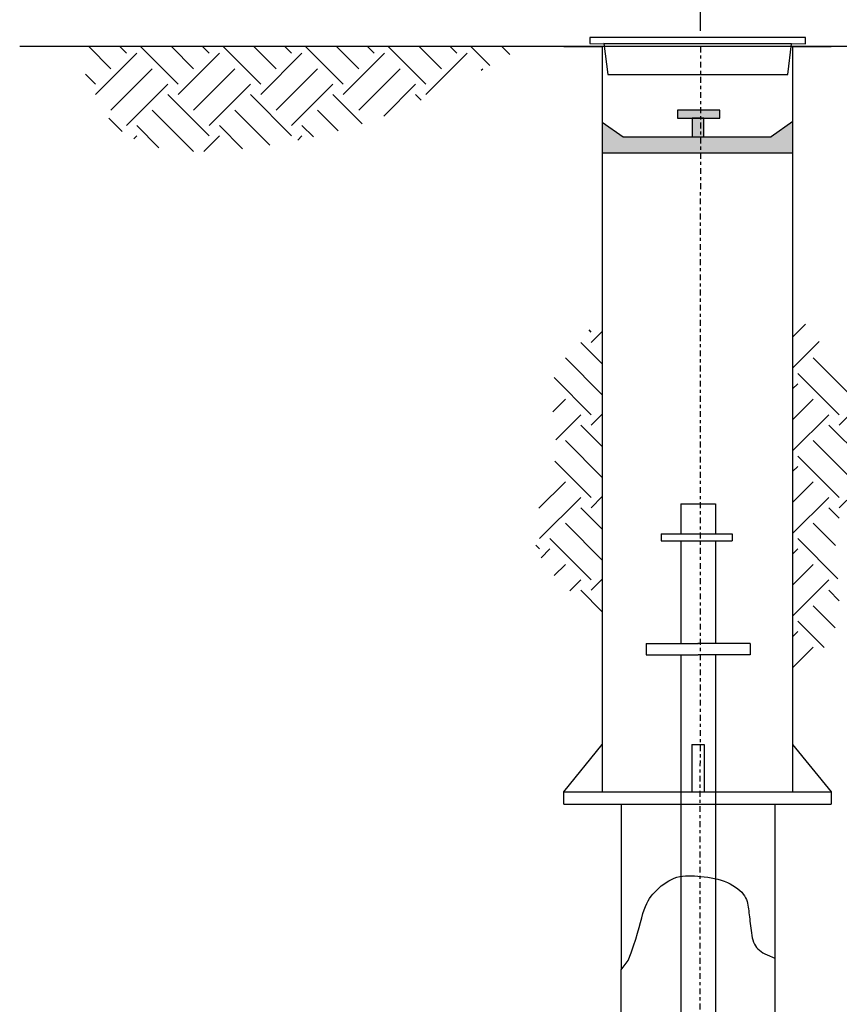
# Model space of a CAD drawing. Header units: inches. Extents: x -119 to 264, y -37 to 191.
# Tile 3 of 21: x -78 to -51, y 35 to 67. Entities that reach past the tile are written whole.
import ezdxf

# ---------------------------------------------------------------- set-up
doc = ezdxf.new("R2010")
doc.units = ezdxf.units.IN
doc.header["$MEASUREMENT"] = 0
doc.linetypes.add('CENTER2', pattern=[1.125, 0.75, -0.125, 0.125, -0.125])
doc.layers.add('DIMENSION', color=7, linetype='Continuous')
doc.layers.add('HATCHING', color=8, linetype='Continuous')
doc.styles.add('style1', font='techl___.ttf', dxfattribs={"width": 0.8, "height": 2.75})
doc.dimstyles.get("Standard").update_dxf_attribs({"dimscale": 8, "dimtxt": 2.75, "dimasz": 0.25, "dimexe": 0.18, "dimexo": 0.0625, "dimgap": 0.09, "dimtad": 0, "dimtih": 1, "dimtoh": 1, "dimdec": 0, "dimzin": 0, "dimdsep": 46, "dimtxsty": 'style1', "dimcen": 0.09, "dimadec": 0, "dimazin": 0, "dimtfac": 1, "dimtdec": 0, "dimtofl": 0, "dimtmove": 0, "dimatfit": 3, "dimfxl": 1, "dimtolj": 1, "dimtzin": 0, "dimarcsym": 0})

# ---------------------------------------------------------------- blocks, each defined once
blk = doc.blocks.new('*D16')
at = {"layer": 'Defpoints', "color": 0, "transparency": 16777216}
for p in [(-55.82226592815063, 73.44473489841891), (-55.82226592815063, 66.17620229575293), (-20.27025119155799, 66.17620229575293)]:
    blk.add_point(p, dxfattribs=at)
at = {"layer": 'DIMENSION', "color": 0, "lineweight": -2, "transparency": 16777216}
for p, q in [((-55.82226592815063, 66.67620229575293), (-55.82226592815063, 74.88473489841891)), ((-20.27025119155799, 66.67620229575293), (-20.27025119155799, 74.88473489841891)), ((-53.82226592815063, 73.44473489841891), (-46.40089712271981, 73.44473489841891)), ((-22.27025119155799, 73.44473489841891), (-29.69161999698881, 73.44473489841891))]:
    blk.add_line(p, q, dxfattribs=at)
at = {"layer": 'DIMENSION', "color": 0, "transparency": 16777216}
for points in [[(-53.82226592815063, 73.77806823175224), (-53.82226592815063, 73.11140156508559), (-55.82226592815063, 73.44473489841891)], [(-22.27025119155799, 73.77806823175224), (-22.27025119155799, 73.11140156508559), (-20.27025119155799, 73.44473489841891)]]:
    blk.add_solid(points, dxfattribs=at)
at = {"layer": 'DIMENSION', "color": 0, "transparency": 16777216, "insert": (-38.04625855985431, 73.44473489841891), "char_height": 2.75, "attachment_point": 5, "style": 'style1'}
blk.add_mtext('\\A1;{\\H0.66667x;DISTANCE TO\\PPROPERTY LINE\\PAS APPROVED}', dxfattribs=at)

msp = doc.modelspace()

# ---------------------------------------------------------------- hatches: boundary and pattern name
h = msp.add_hatch(color=256)
h.paths.add_polyline_path([(-55.20431021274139, 64.13324453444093), (-55.90277466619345, 64.13324453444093), (-55.90277466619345, 63.87648785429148), (-55.20431021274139, 63.87648785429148)])
h.paths.add_polyline_path([(-55.90277466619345, 64.13324453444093), (-56.5582762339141, 64.13324453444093), (-56.5582762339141, 63.87648785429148), (-55.90277466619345, 63.87648785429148)])
h.paths.add_polyline_path([(-55.90277466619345, 63.87648785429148), (-56.08819111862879, 63.87648785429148), (-56.08819111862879, 63.27699789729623), (-55.90277466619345, 63.27722096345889)])
h.paths.add_polyline_path([(-55.71378252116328, 63.87648785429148), (-55.90277466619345, 63.87648785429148), (-55.90277466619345, 63.27722096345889), (-55.71378252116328, 63.27744833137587)])
for points in [[(-55.90277466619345, 63.27593888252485), (-56.08819111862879, 63.27593888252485), (-56.08819111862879, 63.27699789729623), (-58.29798959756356, 63.27433938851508), (-58.97438785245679, 63.74945159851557), (-58.97438785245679, 62.76851164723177), (-55.90277466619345, 62.76851164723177)], [(-52.86481622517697, 63.77394891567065), (-53.55656711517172, 63.28004357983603), (-55.71378252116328, 63.27744833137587), (-55.71378252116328, 63.27593888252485), (-55.90277466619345, 63.27593888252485), (-55.90277466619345, 62.76851164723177), (-52.86481622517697, 62.76851164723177)]]:
    msp.add_hatch(color=256).paths.add_polyline_path(points)
at = {"layer": 'HATCHING'}
h = msp.add_hatch(dxfattribs=at)
h.set_pattern_fill('EARTH', color=256, scale=7.5, angle=45)
h.set_pattern_definition([(45, (0, 0), (0, 2.651650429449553), [1.875, -1.875]), (45, (-0.4971844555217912, 0.4971844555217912), (0, 2.651650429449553), [1.875, -1.875]), (45, (-0.9943689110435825, 0.9943689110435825), (0, 2.651650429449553), [1.875, -1.875]), (135, (-0.9943689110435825, 1.325825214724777), (-2.651650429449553, 2.220446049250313e-16), [1.875, -1.875]), (135, (-0.4971844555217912, 1.823009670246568), (-2.651650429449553, 2.220446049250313e-16), [1.875, -1.875]), (135, (0, 2.320194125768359), (-2.651650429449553, 2.220446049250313e-16), [1.875, -1.875])])
edge = h.paths.add_edge_path()
edge.add_line((-20.27025119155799, 66.17620229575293), (-45.61267770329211, 66.17620229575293))
edge.add_spline(control_points=[(-45.6126777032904, 66.17620229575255), (-44.09461623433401, 65.91953809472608), (-41.8787908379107, 63.62336442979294), (-39.55688318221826, 59.16538280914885), (-34.5690049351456, 56.11172131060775), (-29.5207926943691, 53.05135375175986), (-26.05532784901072, 48.79828904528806), (-25.24031969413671, 43.42672079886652), (-21.86109085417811, 42.19382952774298), (-20.27025119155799, 41.61342126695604)], knot_values=[0, 2.366107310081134e-12, 2.366107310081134e-12, 2.366107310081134e-12, 4.740359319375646, 8.313037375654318, 15.26627782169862, 21.50513722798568, 26.07852304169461, 31.40287780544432, 36.13909229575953, 36.13909229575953, 36.13909229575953, 36.13909229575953], degree=3, periodic=0)
edge.add_line((-20.27025119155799, 41.61342126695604), (-20.27025119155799, 66.17620229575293))
edge = h.paths.add_edge_path()
edge.add_spline(control_points=[(-52.86481622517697, 45.88138990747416), (-52.28280669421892, 46.39911729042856), (-50.80225112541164, 47.71614754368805), (-51.99403819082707, 50.59132692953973), (-50.19703893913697, 52.89133313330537), (-51.0748814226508, 55.61048536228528), (-52.25539729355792, 57.03523385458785), (-52.86481622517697, 57.770733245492)], knot_values=[0, 0, 0, 0, 2.172640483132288, 5.526911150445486, 7.508568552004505, 10.22891201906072, 13.13179714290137, 13.13179714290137, 13.13179714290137, 13.13179714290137], degree=3, periodic=0)
edge.add_line((-52.86481622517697, 57.770733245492), (-52.86481622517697, 45.88138990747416))
edge = h.paths.add_edge_path()
edge.add_spline(control_points=[(-58.97438785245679, 57.46587841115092), (-59.6849922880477, 56.8292828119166), (-61.06372330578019, 55.59414543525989), (-60.03102690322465, 52.92623243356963), (-61.95720542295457, 50.18036025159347), (-60.07886262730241, 48.72103669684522), (-58.97438785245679, 47.86294729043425)], knot_values=[0, 0, 0, 0, 2.595162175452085, 5.035193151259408, 7.495440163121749, 11.00673755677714, 11.00673755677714, 11.00673755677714, 11.00673755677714], degree=3, periodic=0)
edge.add_line((-58.97438785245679, 47.86294729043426), (-58.97438785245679, 57.46587841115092))
edge = h.paths.add_edge_path()
edge.add_spline(control_points=[(-75.87985824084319, 66.17620229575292), (-75.5152304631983, 65.12616057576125), (-74.627988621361, 62.57111401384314), (-70.0355277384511, 62.836485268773), (-65.7738243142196, 63.79536402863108), (-63.03008744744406, 65.31336777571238), (-61.47054526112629, 66.17620229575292)], knot_values=[0, 0, 0, 0, 3.054732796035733, 7.433023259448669, 11.42736176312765, 16.68776320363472, 16.68776320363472, 16.68776320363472, 16.68776320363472], degree=3, periodic=0)
edge.add_line((-61.47054526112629, 66.17620229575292), (-75.8798582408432, 66.17620229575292))

# ---------------------------------------------------------------- linework, layer by layer
for p, q in [((-60.20636460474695, 66.17620229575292), (-58.97438785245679, 66.17620229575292)), ((-58.97438785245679, 66.17620229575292), (-58.97438785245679, 42.25282204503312)), ((-52.86481622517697, 66.17620229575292), (-52.86481622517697, 42.25282204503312)), ((-52.86481622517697, 66.17620229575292), (-51.63283947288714, 66.17620229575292)), ((-58.97478343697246, 63.74972946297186), (-58.29798959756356, 63.27433938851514)), ((-52.86347448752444, 63.77490690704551), (-53.55656711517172, 63.28004357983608)), ((-58.29798959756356, 63.27433938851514), (-53.55656711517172, 63.28004357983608)), ((-58.29798959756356, 63.27433938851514), (-58.29798959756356, 63.27433938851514)), ((-58.97408889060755, 62.76851164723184), (-52.86476686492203, 62.76851164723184)), ((-56.4556256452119, 51.49541130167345), (-56.4556256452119, 50.53517989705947)), ((-56.4556256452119, 51.49541130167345), (-55.34049125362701, 51.49541130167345)), ((-55.34049125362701, 51.49541130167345), (-55.34049125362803, 50.53517989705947)), ((-57.0821516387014, 50.53517989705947), (-54.80483297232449, 50.53517989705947)), ((-57.0821516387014, 50.53517989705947), (-57.0821516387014, 50.31495061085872)), ((-57.0821516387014, 50.31495061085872), (-54.80483297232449, 50.31495061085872)), ((-56.45562564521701, 50.31495061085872), (-56.45562564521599, 47.01857866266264)), ((-55.34049125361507, 50.31495061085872), (-55.34049125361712, 47.01857866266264)), ((-54.80483297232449, 50.53517989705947), (-54.80483297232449, 50.31495061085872)), ((-57.56385367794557, 47.01857866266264), (-57.56385367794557, 46.65679155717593)), ((-57.56385367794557, 47.01857866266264), (-55.89805844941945, 47.01857866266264)), ((-54.23226322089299, 47.01857866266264), (-55.89805844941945, 47.01857866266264)), ((-54.23226322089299, 47.01857866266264), (-54.23226322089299, 46.65679155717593)), ((-57.56385367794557, 46.65679155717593), (-55.89805844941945, 46.65679155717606)), ((-56.45562564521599, 46.65679155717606), (-56.45562564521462, 39.33478400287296)), ((-54.23226322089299, 46.65679155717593), (-55.89805844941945, 46.65679155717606)), ((-55.34049125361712, 46.65679155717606), (-55.34049125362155, 39.33478400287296)), ((-60.20636460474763, 42.25282204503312), (-58.97438785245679, 43.7726635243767)), ((-56.0998909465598, 43.7726635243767), (-55.70565838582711, 43.7726635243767)), ((-56.0998909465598, 43.7726635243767), (-56.0998909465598, 42.25282204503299)), ((-55.70565838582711, 43.7726635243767), (-55.70565838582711, 42.25282204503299)), ((-52.86481622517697, 43.7726635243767), (-51.63283947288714, 42.25282204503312)), ((-60.20636460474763, 42.25282204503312), (-55.90277466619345, 42.25282204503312)), ((-60.20636460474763, 41.85858948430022), (-60.20636460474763, 42.25282204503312)), ((-55.90277466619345, 42.25282204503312), (-51.63283947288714, 42.25282204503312)), ((-51.63283947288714, 42.25282204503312), (-51.63283947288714, 41.85858948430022)), ((-60.20636460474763, 41.85858948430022), (-55.90277466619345, 41.85858948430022)), ((-58.36672817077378, 41.85858948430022), (-58.36672817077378, 36.54146608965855)), ((-55.90277466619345, 41.85858948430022), (-51.63283947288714, 41.85858948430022)), ((-53.43882116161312, 41.85858948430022), (-53.43882116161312, 36.91691579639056)), ((-56.45562564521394, 39.5430444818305), (-56.4556256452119, 32.03823011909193)), ((-55.34049125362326, 39.47035819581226), (-55.34049125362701, 32.03823011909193)), ((-53.68521651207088, 37.02673356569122), (-53.43882116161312, 36.91691579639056)), ((-53.43882116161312, 36.91691579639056), (-53.43882116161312, 24.99728475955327))]:
    msp.add_line(p, q)
at = {"linetype": 'CENTER2', "ltscale": 0.25}
msp.add_line((-55.82390009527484, 66.17620229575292), (-55.85577950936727, 11.57147407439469), dxfattribs=at)
for points in [[(-59.36740122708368, 66.26945826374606), (-52.45193758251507, 66.26909134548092), (-52.45192709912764, 66.46667602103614), (-59.36739074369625, 66.46704293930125), (-59.36740122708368, 66.26945826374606)], [(-58.79939770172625, 65.28150474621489), (-53.02004594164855, 65.28119810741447), (-52.8965031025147, 66.26911493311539), (-58.92283570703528, 66.2694346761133), (-58.79939770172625, 65.28150474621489)], [(-58.13850289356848, 36.8491673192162), (-58.04651834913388, 37.08972364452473), (-57.96797145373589, 37.31508693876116), (-57.90088135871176, 37.52526366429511), (-57.84326721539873, 37.72026028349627), (-57.79314817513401, 37.90008325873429), (-57.74854338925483, 38.06473905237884), (-57.70747200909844, 38.21423412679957), (-57.66795318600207, 38.34857494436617), (-57.62823508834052, 38.46808462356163), (-57.58748195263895, 38.57435290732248), (-57.54508703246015, 38.6692861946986), (-57.50044358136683, 38.75479088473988), (-57.45294485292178, 38.8327733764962), (-57.40198410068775, 38.90514006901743), (-57.34695457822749, 38.97379736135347), (-57.28724953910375, 39.0406516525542), (-57.22245258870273, 39.10711497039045), (-57.15290873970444, 39.17262185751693), (-57.07915335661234, 39.23611248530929), (-57.00172180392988, 39.2965270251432), (-56.92114944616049, 39.35280564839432), (-56.83797164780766, 39.40388852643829), (-56.75272377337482, 39.44871583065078), (-56.66594118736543, 39.48622773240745), (-56.57802541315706, 39.51567244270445), (-56.48884260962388, 39.53753033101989), (-56.39812509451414, 39.55258980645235), (-56.30560518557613, 39.56163927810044), (-56.21101520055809, 39.56546715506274), (-56.11408745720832, 39.56486184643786), (-56.01455427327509, 39.5606117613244), (-55.91214796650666, 39.55350530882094), (-55.80679715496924, 39.54413271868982), (-55.69921565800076, 39.53229150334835), (-55.59031359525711, 39.51758099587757), (-55.48100108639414, 39.49960052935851), (-55.37218825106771, 39.47794943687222), (-55.26478520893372, 39.45222705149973), (-55.15970207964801, 39.42203270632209), (-55.05784898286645, 39.38696573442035), (-54.96009439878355, 39.34680426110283), (-54.86714024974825, 39.30204158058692), (-54.77964681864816, 39.25334977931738), (-54.69827438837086, 39.20140094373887), (-54.62368324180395, 39.14686716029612), (-54.556533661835, 39.09042051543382), (-54.4974859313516, 39.03273309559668), (-54.44720033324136, 38.97447698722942), (-54.40603080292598, 38.91618856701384), (-54.37310588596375, 38.8578613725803), (-54.34724778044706, 38.79935323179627), (-54.32727868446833, 38.7405219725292), (-54.31202079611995, 38.68122542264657), (-54.30029631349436, 38.62132141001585), (-54.29092743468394, 38.56066776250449), (-54.28273635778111, 38.49912230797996), (-54.27473860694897, 38.43654287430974), (-54.26672301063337, 38.37278728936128), (-54.25867172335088, 38.30771338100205), (-54.25056689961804, 38.24117897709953), (-54.2423906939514, 38.17304190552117), (-54.23412526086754, 38.10315999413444), (-54.22575275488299, 38.03139107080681), (-54.21725533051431, 37.95759296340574), (-54.20851550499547, 37.88181306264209), (-54.19901724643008, 37.80485701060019), (-54.18814488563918, 37.7277200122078), (-54.1752827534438, 37.65139727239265), (-54.15981518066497, 37.57688399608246), (-54.14112649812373, 37.505175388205), (-54.11860103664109, 37.43726665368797), (-54.09162312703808, 37.37415299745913), (-54.05966222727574, 37.31656681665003), (-54.02252830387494, 37.26418927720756), (-53.98011645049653, 37.21643873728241), (-53.93232176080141, 37.1727335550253), (-53.87903932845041, 37.13249208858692), (-53.82016424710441, 37.09513269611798), (-53.75559161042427, 37.06007373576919), (-53.68521651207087, 37.02673356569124)], [(-58.36672817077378, 24.99728475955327), (-58.36672817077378, 36.54146608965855), (-58.13850289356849, 36.8491673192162)]]:
    msp.add_lwpolyline(points)
for points in [[(-56.5582762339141, 63.87648785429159), (-55.20431021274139, 63.87648785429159), (-55.20431021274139, 64.13324453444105), (-56.5582762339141, 64.13324453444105)], [(-56.08819111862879, 63.27593888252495), (-55.71378252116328, 63.27593888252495), (-55.71378252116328, 63.87648785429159), (-56.08819111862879, 63.87648785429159)]]:
    msp.add_lwpolyline(points, close=True)
msp.add_point((-55.89805844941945, 47.01857866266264))
at = {"layer": 'DIMENSION'}
msp.add_line((-20.27025119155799, 66.17620229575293), (-77.66908914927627, 66.17620229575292), dxfattribs=at)

# ---------------------------------------------------------------- dimensions: what is measured, and where the dimension line sits
dim = msp.add_aligned_dim(p1=(-20.27025119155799, 66.17620229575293), p2=(-55.82226592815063, 66.17620229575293), distance=-7.268532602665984, text='{\\H0.66667x;DISTANCE TO\\PPROPERTY LINE\\PAS APPROVED}', dimstyle='Standard', override={"dimtxt": 2, "dimpost": '"'}, dxfattribs=at)
dim.commit()
dim.dimension.update_dxf_attribs({"geometry": '*D16', "text_midpoint": (-38.04625855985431, 73.44473489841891)})

doc.saveas('drawing.dxf')
